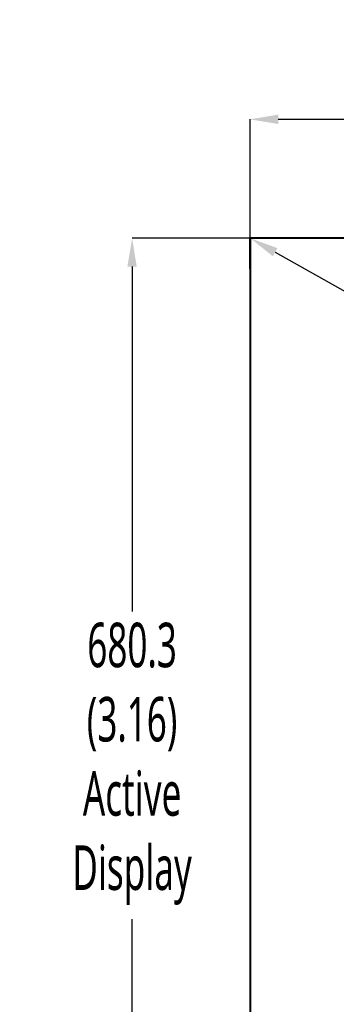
# Model space of a CAD drawing. Header units: millimetres. Extents: x 0 to 1118, y 0 to 864.
# Tile 8 of 69: x 141 to 193, y 348 to 506. Entities that reach past the tile are written whole.
import ezdxf

# ---------------------------------------------------------------- set-up
doc = ezdxf.new("R2010")
doc.units = ezdxf.units.MM
doc.header["$PDSIZE"] = -1
doc.styles.add('SLDTEXTSTYLE0', font='meiryo.ttc', dxfattribs={"width": 0.605})
doc.dimstyles.new('SLDDIMSTYLE0', dxfattribs={"dimtxt": 7.191292, "dimasz": 4.572, "dimexe": 0, "dimexo": 0.0625, "dimgap": 1.797823, "dimtad": 0, "dimtih": 1, "dimtoh": 1, "dimdec": 1, "dimlfac": 4, "dimrnd": 1e-09, "dimzin": 12, "dimdsep": 46, "dimtxsty": 'SLDTEXTSTYLE0', "dimsah": 1, "dimcen": 0.09, "dimadec": 0, "dimazin": 3, "dimtfac": 1, "dimtofl": 0, "dimtmove": 0, "dimatfit": 3, "dimfxl": 1, "dimfrac": 2, "dimtolj": 1, "dimtzin": 12, "dimarcsym": 0})
doc.dimstyles.new('SLDDIMSTYLE1', dxfattribs={"dimtxt": 7.191292, "dimasz": 4.572, "dimexe": 0, "dimexo": 0.0625, "dimgap": 1.797823, "dimtad": 0, "dimtih": 1, "dimtoh": 1, "dimlfac": 4, "dimrnd": 1e-09, "dimzin": 12, "dimdsep": 46, "dimtxsty": 'SLDTEXTSTYLE0', "dimsah": 1, "dimcen": 0.09, "dimadec": 0, "dimazin": 3, "dimtfac": 1, "dimtofl": 0, "dimtmove": 0, "dimatfit": 3, "dimfxl": 1, "dimfrac": 2, "dimtolj": 1, "dimtzin": 12, "dimarcsym": 0})

# ---------------------------------------------------------------- blocks, each defined once
blk = doc.blocks.new('_D')
at = {"color": 0, "linetype": 'Continuous', "lineweight": -2}
for p, q in [((178.65, 471.33), (178.65, 490.4)), ((183.22, 490.4), (317.68, 490.4)), ((476.72, 490.4), (342.26, 490.4)), ((481.29, 471.25), (481.29, 490.4))]:
    blk.add_line(p, q, dxfattribs=at)
at = {"color": 0}
for points in [[(183.22, 491.16), (183.22, 489.64), (178.65, 490.4)], [(476.72, 489.64), (476.72, 491.16), (481.29, 490.4)]]:
    blk.add_solid(points, dxfattribs=at)
at = {"layer": 'Defpoints', "color": 0}
for p in [(481.29, 490.4), (178.65, 471.27), (481.29, 471.19)]:
    blk.add_point(p, dxfattribs=at)
at = {"color": 0, "lineweight": 0, "insert": (329.97, 506.36), "char_height": 7.191, "attachment_point": 2, "style": 'SLDTEXTSTYLE0'}
blk.add_mtext('\\A1;1210.5\\P(47.66)\\POA', dxfattribs=at)
blk = doc.blocks.new('_D_1')
at = {"color": 0, "linetype": 'Continuous', "lineweight": -2}
for p, q in [((178.7, 471.13), (178.73, 471.18)), ((182.72, 468.94), (317.72, 392.98)), ((477.3, 303.19), (342.3, 379.15)), ((481.26, 300.9), (481.29, 300.95))]:
    blk.add_line(p, q, dxfattribs=at)
at = {"color": 0}
for points in [[(183.09, 469.6), (182.34, 468.28), (178.73, 471.18)], [(476.93, 302.53), (477.67, 303.86), (481.29, 300.95)]]:
    blk.add_solid(points, dxfattribs=at)
at = {"layer": 'Defpoints', "color": 0}
for p in [(178.74, 471.19), (481.29, 300.96), (481.29, 300.95)]:
    blk.add_point(p, dxfattribs=at)
at = {"color": 0, "lineweight": 0, "insert": (330.01, 409.11), "char_height": 7.191, "attachment_point": 2, "style": 'SLDTEXTSTYLE0'}
blk.add_mtext('\\A1;1387.8\\P(54.64)\\PActive\\PDisplay', dxfattribs=at)
blk = doc.blocks.new('_D_3')
at = {"color": 0, "linetype": 'Continuous', "lineweight": -2}
for p, q in [((178.67, 471.19), (159.58, 471.19)), ((159.58, 466.61), (159.58, 410.91)), ((159.58, 305.53), (159.58, 361.23)), ((178.67, 300.96), (159.58, 300.96))]:
    blk.add_line(p, q, dxfattribs=at)
at = {"color": 0}
for points in [[(160.34, 466.61), (158.82, 466.61), (159.58, 471.19)], [(158.82, 305.53), (160.34, 305.53), (159.58, 300.96)]]:
    blk.add_solid(points, dxfattribs=at)
at = {"layer": 'Defpoints', "color": 0}
for p in [(178.74, 471.19), (159.58, 300.96), (178.74, 300.96)]:
    blk.add_point(p, dxfattribs=at)
at = {"color": 0, "lineweight": 0, "insert": (159.58, 409.12), "char_height": 7.191, "attachment_point": 2, "style": 'SLDTEXTSTYLE0'}
blk.add_mtext('\\A1;680.3\\P(3.16)\\PActive\\PDisplay', dxfattribs=at)

msp = doc.modelspace()

# ---------------------------------------------------------------- linework, layer by layer
at = {"color": 7, "linetype": 'Continuous', "lineweight": 30}
for p, q in [((178.6329, 471.1942), (178.6329, 471.2688)), ((178.6529, 471.2688), (178.6329, 471.2688)), ((178.6529, 471.1942), (178.6329, 471.1942)), ((178.6329, 466.5192), (178.6329, 471.1942)), ((178.6529, 471.2688), (178.6529, 471.1942)), ((178.6529, 471.1942), (178.6529, 467.4341)), ((178.6704, 471.1841), (178.6529, 471.1841)), ((178.6531, 471.2691), (178.6531, 471.2891)), ((178.6531, 471.2891), (178.7281, 471.2891)), ((178.7281, 471.2691), (178.6531, 471.2691)), ((178.6704, 467.4341), (178.6704, 471.1841)), ((178.6729, 470.9399), (178.6729, 467.4341)), ((178.6729, 470.9399), (178.7354, 470.929)), ((178.7281, 471.2691), (178.7281, 471.2891)), ((178.7281, 471.2891), (183.4031, 471.2891)), ((182.4866, 471.2691), (178.7281, 471.2691)), ((178.7354, 471.1866), (178.7354, 300.9566)), ((178.7354, 471.1866), (481.2879, 471.1866)), ((178.7366, 471.2691), (178.7366, 471.2516)), ((178.7366, 471.2516), (182.4866, 471.2516)), ((178.9824, 471.2491), (178.9815, 471.2516)), ((178.9824, 471.2491), (182.4866, 471.2491)), ((182.4866, 471.2691), (477.5366, 471.2691)), ((182.4866, 471.2516), (182.4866, 471.2691)), ((477.5366, 471.2516), (182.4866, 471.2516)), ((182.4866, 471.2516), (182.4866, 471.2341)), ((182.4866, 471.2341), (313.1116, 471.2341)), ((182.4866, 471.2341), (182.4866, 471.1866)), ((183.4031, 471.2691), (183.4031, 471.2891)), ((183.4031, 471.2891), (183.6531, 471.2891)), ((183.6531, 471.2691), (183.6531, 471.2891)), ((178.6529, 304.7091), (178.6529, 467.4341)), ((178.6704, 467.4341), (178.6529, 467.4341)), ((178.6704, 467.4341), (178.6704, 304.7091)), ((178.6879, 467.4341), (178.7354, 467.4341)), ((178.6879, 304.7091), (178.6879, 467.4341)), ((178.6529, 466.5192), (178.6329, 466.5192)), ((178.6329, 466.2692), (178.6329, 466.5192)), ((178.6329, 466.2692), (178.6529, 466.2692))]:
    msp.add_line(p, q, dxfattribs=at)
msp.add_arc((178.6531, 471.1305), 0.35, 9.220839, 19.804489, dxfattribs=at)
for points, knots in [([(178.6329, 471.2688), (178.6332, 471.2715), (178.6338, 471.2768), (178.6385, 471.2835), (178.6452, 471.2882), (178.6505, 471.2888), (178.6531, 471.2891)], [0, 0, 0, 0, 0.2500453, 0.49995765, 0.75000083, 1, 1, 1, 1]), ([(178.6531, 471.2691), (178.6531, 471.2691), (178.653, 471.2691), (178.6529, 471.269), (178.6529, 471.2689), (178.6529, 471.2689), (178.6529, 471.2688)], [0, 0, 0, 0, 0.29839091, 0.60547392, 0.91681627, 1, 1, 1, 1])]:
    msp.add_open_spline(points, degree=3, knots=knots, dxfattribs=at)

# ---------------------------------------------------------------- dimensions: what is measured, and where the dimension line sits
at = {"color": 7, "linetype": 'Continuous', "lineweight": 0}
dim = msp.add_linear_dim(base=(481.2879, 490.3986), p1=(178.6529, 471.2688), p2=(481.2879, 471.1866), text='<>\\P(47.66)\\POA', dimstyle='SLDDIMSTYLE0', dxfattribs=at)
dim.commit()
dim.dimension.update_dxf_attribs({"geometry": '_D', "text_midpoint": (329.9704, 490.3986), "dimtype": 160})
for base, p2, angle, text, picture, middle in [((159.5822, 300.9566), (178.7354, 300.9566), 90, '680.3\\P(3.16)\\PActive\\PDisplay', '_D_3', (159.5822, 386.0716)), ((481.2855, 300.9524), (481.2879, 300.9566), 330.635886, '1387.8\\P(54.64)\\PActive\\PDisplay', '_D_1', (330.0092, 386.0674))]:
    dim = msp.add_linear_dim(base=base, p1=(178.7354, 471.1866), p2=p2, angle=angle, text=text, dimstyle='SLDDIMSTYLE1', dxfattribs=at)
    dim.commit()
    dim.dimension.update_dxf_attribs({"geometry": picture, "text_midpoint": middle, "dimtype": 160})

doc.saveas('drawing.dxf')
